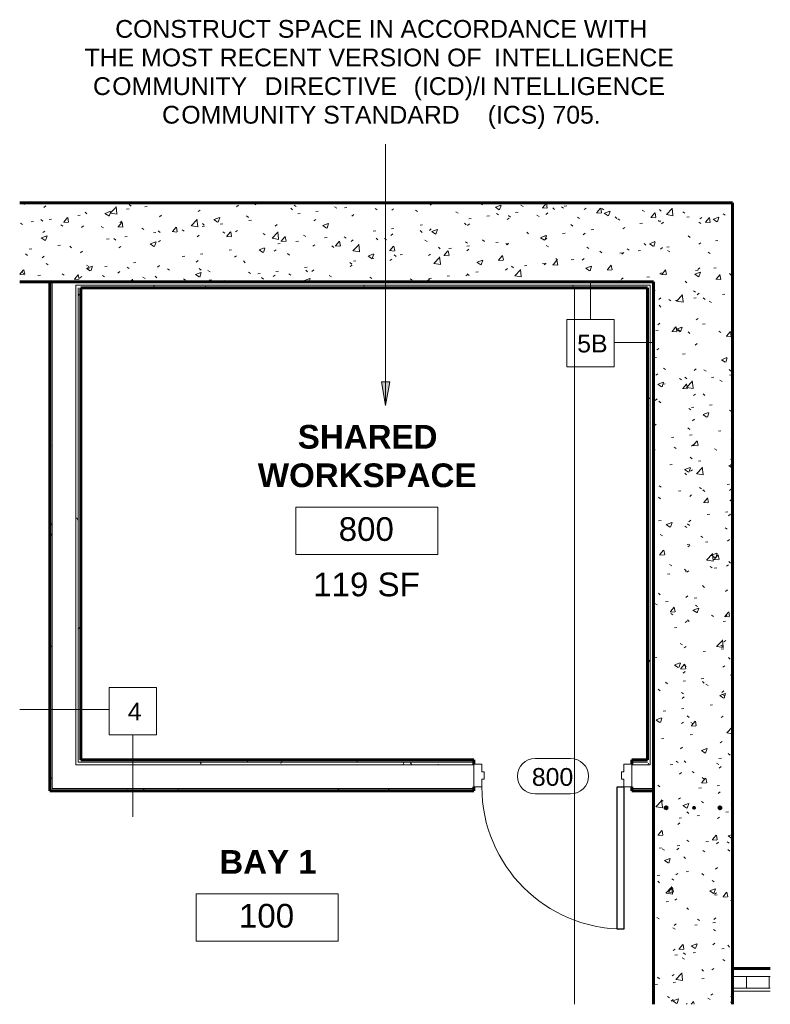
# Model space of a CAD drawing. Header units: inches. Extents: x -3505 to -389, y -427 to 2951.
# Tile 18 of 18: x -1349 to -1159, y 2564 to 2814. Entities that reach past the tile are written whole.
import ezdxf

# ---------------------------------------------------------------- set-up
doc = ezdxf.new("R2010")
doc.units = ezdxf.units.IN
doc.header["$MEASUREMENT"] = 0
for name, color, linetype, lineweight in [('A-AREA-IDEN', 2, 'Continuous', 9), ('A-DETL-MBND', 5, 'Continuous', 9), ('A-DOOR', 31, 'Continuous', 13), ('A-DOOR-FRAM', 31, 'Continuous', 20), ('A-DOOR-IDEN', 31, 'Continuous', 9), ('A-FLOR', 192, 'Continuous', 13), ('A-WALL', 113, 'Continuous', 13), ('A-WALL-IDEN', 211, 'Continuous', 9), ('A-WALL-PATT', 111, 'Continuous', 50), ('G-ANNO-TEXT', 231, 'Continuous', 9), ('I-WALL', 2, 'Continuous', 13), ('L-SITE-WALL', 31, 'Continuous', 13), ('S-RBAR', 171, 'Continuous', 9)]:
    doc.layers.add(name, color=color, linetype=linetype, lineweight=lineweight)
doc.styles.add('Arial', font='arial.ttf', dxfattribs={"height": 7})
doc.styles.add('Arial_1', font='arial.ttf', dxfattribs={"height": 6})
doc.styles.add('Arial_B', font='arialbd.ttf', dxfattribs={"height": 0.125})
pattern_1 = [(50, (1650.932, 0), (13.77135, -1.20496), [1.44, -15.84]), (355, (1650.932, 0), (-2.66442, 14.442176), [1.152, -12.672]), (100.451, (1652.08, -0.1), (11.107076, 13.237366), [1.224, -13.462]), (46.184, (1650.932, 3.84), (20.49128, -3.17785), [2.16, -23.76]), (96.636, (1652.64, 3.575), (17.94587, 18.70315), [1.836, -20.193]), (351.184, (1650.932, 3.84), (17.94541, 18.70261), [1.728, -19.008]), (21, (1652.852, 2.88), (11.460518, -7.730365), [1.44, -15.84]), (326, (1652.852, 2.88), (4.67135, 13.92315), [1.152, -12.672]), (71.451, (1653.807, 2.236), (16.13207, 6.192844), [1.224, -13.462]), (37.5, (1650.932, 0), (0.233123, 6.39175), [0.634, -11.885, 0.634, -12.23, -12.72]), (37.5, (1650.932, 0), (0.233123, 6.39175), [-25.382, 0.634, -12.086]), (7.5, (1650.932, 0), (5.05073, 7.573041), [0.634, -6.701, 0.634, -11.597, -4.848]), (7.5, (1650.932, 0), (5.05073, 7.573041), [-19.565, 0.634, -4.214]), (327.5, (1646.65, 0), (10.2495805, -0.43289), [0.634, -4.166, 0.634, -14.342, -19.872]), (327.5, (1646.65, 0), (10.2495805, -0.43289), [-19.776, 0.634, -19.238]), (317.5, (1644.73, 0), (11.19739, 1.922144), [0.634, -5.606, 0.634, -9.312, -14.112]), (317.5, (1644.73, 0), (11.19739, 1.922144), [-16.186, 0.634, -13.478])]
pattern_2 = [(0, (1650.932, 0), (15.36, 3.84), [0.634, -10.886, 0.634, -10.886, -61.44]), (0, (1650.932, 0), (15.36, 3.84), [-23.04, 0.634, -22.406, 0.634, -10.886, -26.88]), (0, (1650.932, 0), (15.36, 3.84), [-57.6, 0.634, -7.046, 0.634, -18.566]), (120, (1656.692, 1.92), (-11.0055376, 11.3821502), [0.634, -10.886, 0.634, -10.886, -61.44]), (120, (1656.692, 1.92), (-11.0055376, 11.3821502), [-23.04, 0.634, -22.406, 0.634, -10.886, -26.88]), (120, (1656.692, 1.92), (-11.0055376, 11.3821502), [-57.6, 0.634, -7.046, 0.634, -18.566]), (240, (1658.612, 9.6), (-4.3544624, -15.2221502), [0.634, -10.886, 0.634, -10.886, -61.44]), (240, (1658.612, 9.6), (-4.3544624, -15.2221502), [-23.04, 0.634, -22.406, 0.634, -10.886, -26.88]), (240, (1658.612, 9.6), (-4.3544624, -15.2221502), [-57.6, 0.634, -7.046, 0.634, -18.566])]

# ---------------------------------------------------------------- blocks, each defined once
blk = doc.blocks.new('Door-Passage-Single-Flush - 36_ x 84_-580594-ENLARGED OFFICE PLAN')
at = {"layer": 'A-DOOR', "lineweight": 30}
for p, q in [((16.25, -3.1875), (18, -3.1875)), ((16.25, -39.1875), (16.25, -3.1875)), ((18, -3.1875), (18, -39.1875)), ((18, -39.1875), (16.25, -39.1875))]:
    blk.add_line(p, q, dxfattribs=at)
at = {"layer": 'A-DOOR', "lineweight": 9}
blk.add_arc((18, -3.1875), 36, 180, 270, dxfattribs=at)
at = {"layer": 'A-DOOR-FRAM'}
for p, q in [((-20, 2.5625), (-18, 2.5625)), ((-20, -3.1875), (-20, 2.5625)), ((-18, 2.5625), (-18, 0.625)), ((18, 2.5625), (20, 2.5625)), ((18, 0.625), (18, 2.5625)), ((20, 2.5625), (20, -3.1875)), ((-18, 0.625), (-17.375, 0.625)), ((-17.375, 0.625), (-17.375, -1.25)), ((17.375, 0.625), (18, 0.625)), ((17.375, -1.25), (17.375, 0.625)), ((-18, -1.25), (-18, -3.1875)), ((-17.375, -1.25), (-18, -1.25)), ((18, -1.25), (17.375, -1.25)), ((18, -3.1875), (18, -1.25)), ((-18, -3.1875), (-20, -3.1875)), ((20, -3.1875), (18, -3.1875))]:
    blk.add_line(p, q, dxfattribs=at)
blk = doc.blocks.new('Room Tag - Room Tag With Area-42830-ENLARGED OFFICE PLAN')
at = {"layer": 'A-AREA-IDEN'}
for p, q in [((-0.375, -0.0625), (-0.375, -0.3125)), ((-0.375, -0.0625), (0.375, -0.0625)), ((0.375, -0.0625), (0.375, -0.3125)), ((-0.375, -0.3125), (0.375, -0.3125))]:
    blk.add_line(p, q, dxfattribs=at)
blk = doc.blocks.new('Room Tag - Room Tag-42828-ENLARGED OFFICE PLAN')
at = {"layer": 'A-AREA-IDEN'}
for p, q in [((-0.375, -0.0625), (-0.375, -0.3125)), ((-0.375, -0.0625), (0.375, -0.0625)), ((0.375, -0.0625), (0.375, -0.3125)), ((-0.375, -0.3125), (0.375, -0.3125))]:
    blk.add_line(p, q, dxfattribs=at)
blk = doc.blocks.new('Door Tag - Door Tag-4658-ENLARGED OFFICE PLAN')
at = {"layer": 'A-DOOR-IDEN'}
for p, q in [((-0.09375, 0.09375), (0.09375, 0.09375)), ((-0.09375, -0.09375), (0.09375, -0.09375))]:
    blk.add_line(p, q, dxfattribs=at)
for centre, start, end in [((-0.09375, 0), 90, 270), ((0.09375, 0), 270, 90)]:
    blk.add_arc(centre, 0.09375, start, end, dxfattribs=at)
blk = doc.blocks.new('Wall Tag - Square_NCS - 1_2_-403452-ENLARGED OFFICE PLAN')
at = {"layer": 'A-WALL-IDEN'}
for p, q in [((0.1133, 0.125), (-0.1367, 0.125)), ((-0.1367, 0.125), (-0.1367, -0.125)), ((0.1133, -0.125), (0.1133, 0.125)), ((-0.1367, -0.125), (0.1133, -0.125))]:
    blk.add_line(p, q, dxfattribs=at)

msp = doc.modelspace()

# ---------------------------------------------------------------- hatches: boundary and pattern name
at = {"layer": 'A-WALL-PATT', "lineweight": 9}
h = msp.add_hatch(dxfattribs=at)
h.set_pattern_fill('FP3_9', color=256, style=0, pattern_type=2)
h.set_pattern_definition(pattern_1)
h.paths.add_polyline_path([(-1188.660783, 2747.21331), (-1168.660783, 2747.21331), (-1168.660783, 2767.21331), (-1349.261402, 2767.21331), (-1349.261402, 2747.21331)])
h = msp.add_hatch(dxfattribs=at)
h.set_pattern_fill('FP3_10', color=256, style=0, pattern_type=2)
h.set_pattern_definition(pattern_2)
h.paths.add_polyline_path([(-1341.035783, 2618.846828), (-1341.035783, 2747.21331), (-1341.660783, 2747.21331), (-1341.660783, 2618.846828)])
h = msp.add_hatch(dxfattribs=at)
h.set_pattern_fill('FP3_10', color=256, style=0, pattern_type=2)
h.set_pattern_definition(pattern_2)
h.paths.add_polyline_path([(-1190.160783, 2745.71331), (-1189.535783, 2745.71331), (-1189.535783, 2746.33831), (-1335.035783, 2746.33831), (-1335.035783, 2745.71331), (-1333.785783, 2745.71331)])
h = msp.add_hatch(dxfattribs=at)
h.set_pattern_fill('FP3_9', color=256, style=0, pattern_type=2)
h.set_pattern_definition(pattern_1)
h.paths.add_polyline_path([(-1168.660783, 2564.164323), (-1168.660783, 2747.21331), (-1188.660783, 2747.21331), (-1188.660783, 2564.164323)])
h = msp.add_hatch(dxfattribs=at)
h.set_pattern_fill('FP3_10', color=256, style=0, pattern_type=2)
h.set_pattern_definition(pattern_2)
h.paths.add_polyline_path([(-1335.035783, 2625.471828), (-1334.410783, 2625.471828), (-1334.410783, 2745.71331), (-1335.035783, 2745.71331), (-1335.035783, 2626.096828)])
h = msp.add_hatch(dxfattribs=at)
h.set_pattern_fill('FP3_10', color=256, style=0, pattern_type=2)
h.set_pattern_definition(pattern_2)
h.paths.add_polyline_path([(-1333.785783, 2626.096828), (-1333.785783, 2745.71331), (-1334.410783, 2745.71331), (-1334.410783, 2626.096828)])
h = msp.add_hatch(dxfattribs=at)
h.set_pattern_fill('FP3_10', color=256, style=0, pattern_type=2)
h.set_pattern_definition(pattern_2)
h.paths.add_polyline_path([(-1190.160783, 2624.846828), (-1189.535783, 2624.846828), (-1189.535783, 2745.71331), (-1190.160783, 2745.71331), (-1190.160783, 2625.471828)])
h = msp.add_hatch(dxfattribs=at)
h.set_pattern_fill('FP3_10', color=256, style=0, pattern_type=2)
h.set_pattern_definition(pattern_2)
h.paths.add_polyline_path([(-1194.160783, 2624.846828), (-1190.160783, 2624.846828), (-1190.160783, 2625.471828), (-1194.160783, 2625.471828), (-1194.160783, 2624.971828)])
h.paths.add_polyline_path([(-1234.160783, 2624.846828), (-1234.160783, 2625.471828), (-1335.035783, 2625.471828), (-1335.035783, 2624.846828), (-1254.167744, 2624.846828)])
h = msp.add_hatch(dxfattribs=at)
h.set_pattern_fill('FP3_10', color=256, style=0, pattern_type=2)
h.set_pattern_definition(pattern_2)
h.paths.add_polyline_path([(-1190.160783, 2625.471828), (-1190.160783, 2626.096828), (-1194.160783, 2626.096828), (-1194.160783, 2625.471828)])
h.paths.add_polyline_path([(-1254.167744, 2625.471828), (-1234.160783, 2625.471828), (-1234.160783, 2626.096828), (-1334.410783, 2626.096828), (-1334.410783, 2625.471828)])
h = msp.add_hatch(dxfattribs=at)
h.set_pattern_fill('FP3_10', color=256, style=0, pattern_type=2)
h.set_pattern_definition(pattern_2)
h.paths.add_polyline_path([(-1190.160783, 2618.221828), (-1188.660783, 2618.221828), (-1188.660783, 2618.846828), (-1194.160783, 2618.846828), (-1194.160783, 2618.221828)])
h.paths.add_polyline_path([(-1234.160783, 2618.221828), (-1234.160783, 2618.846828), (-1341.660783, 2618.846828), (-1341.660783, 2618.221828), (-1254.167744, 2618.221828)])
h = msp.add_hatch(dxfattribs=at)
h.set_pattern_fill('FP3_11', color=256, style=0, pattern_type=2)
h.set_pattern_definition([(0, (1650.932, 0), (0, 5.666), []), (90, (1650.932, 0), (-5.666, 3e-16), [])])
h.paths.add_polyline_path([(-1159.074085, 2568.21331), (-1159.074085, 2571.21331), (-1168.660783, 2571.21331), (-1168.660783, 2568.21331)])
at = {"layer": 'G-ANNO-TEXT'}
msp.add_hatch(color=7, dxfattribs=at).paths.add_polyline_path([(-1256.560257, 2715.870428), (-1255.502295, 2721.870428), (-1257.618219, 2721.870428)])
at = {"layer": 'S-RBAR'}
h = msp.add_hatch(color=256, dxfattribs=at)
edge = h.paths.add_edge_path()
edge.add_arc((-1185.473283, 2613.935465), 0.5, 0, 360)
for points in [[(-1185.473283, 2613.435465), (-1185.04027, 2613.685465), (-1185.04027, 2614.185465), (-1185.473283, 2614.435465), (-1185.906296, 2614.185465), (-1185.906296, 2613.685465), (-1185.819177, 2613.635167)], [(-1178.378331, 2613.560465), (-1178.021684, 2613.819584), (-1178.157911, 2614.238847), (-1178.59875, 2614.238847), (-1178.734977, 2613.819584)], [(-1171.848283, 2613.435465), (-1171.41527, 2613.685465), (-1171.41527, 2614.185465), (-1171.848283, 2614.435465), (-1172.281296, 2614.185465), (-1172.281296, 2613.685465), (-1172.071473, 2613.564324)]]:
    msp.add_hatch(color=256, dxfattribs=at).paths.add_polyline_path(points)
h = msp.add_hatch(color=256, dxfattribs=at)
edge = h.paths.add_edge_path()
edge.add_arc((-1178.378331, 2613.935465), 0.375, 0, 360)
h = msp.add_hatch(color=256, dxfattribs=at)
edge = h.paths.add_edge_path()
edge.add_arc((-1171.848283, 2613.935465), 0.5, 0, 360)

# ---------------------------------------------------------------- linework, layer by layer
at = {"layer": 'A-DETL-MBND'}
for p, q in [((-1198.672749, 2731.841503), (-1188.660783, 2731.841503)), ((-1326.700028, 2638.85539), (-1349.261402, 2638.85539))]:
    msp.add_line(p, q, dxfattribs=at)
at = {"layer": 'A-FLOR'}
msp.add_line((-1208.660783, 2564.164323), (-1208.660783, 2745.71331), dxfattribs=at)
at = {"layer": 'A-WALL'}
for p, q in [((-1341.035783, 2747.21331), (-1341.035783, 2618.846828)), ((-1189.535783, 2746.33831), (-1335.035783, 2746.33831)), ((-1335.035783, 2746.33831), (-1335.035783, 2624.846828)), ((-1189.535783, 2624.846828), (-1189.535783, 2746.33831)), ((-1334.410783, 2745.71331), (-1334.410783, 2625.471828)), ((-1335.035783, 2624.846828), (-1234.160783, 2624.846828)), ((-1334.410783, 2625.471828), (-1234.160783, 2625.471828)), ((-1194.160783, 2625.471828), (-1190.160783, 2625.471828)), ((-1194.160783, 2624.846828), (-1189.535783, 2624.846828)), ((-1341.035783, 2618.846828), (-1234.160783, 2618.846828)), ((-1194.160783, 2618.846828), (-1188.660783, 2618.846828)), ((-1159.074085, 2571.21331), (-1168.660783, 2571.21331)), ((-1159.074085, 2568.21331), (-1168.660783, 2568.21331)), ((-1159.074085, 2567.46331), (-1168.660783, 2567.46331))]:
    msp.add_line(p, q, dxfattribs=at)
at = {"layer": 'A-WALL', "lineweight": 60}
for p, q in [((-1159.074085, 2573.21331), (-1168.660783, 2573.21331)), ((-1168.660783, 2573.21331), (-1168.660783, 2564.164323))]:
    msp.add_line(p, q, dxfattribs=at)
at = {"layer": 'A-WALL-IDEN'}
for p, q in [((-1204.607484, 2747.167284), (-1204.607484, 2737.684714)), ((-1320.605909, 2611.618742), (-1320.605909, 2632.453471))]:
    msp.add_line(p, q, dxfattribs=at)
at = {"layer": 'G-ANNO-TEXT', "color": 7}
for p, q in [((-1256.560257, 2715.870428), (-1256.560257, 2782.048786)), ((-1255.502295, 2721.870428), (-1257.618219, 2721.870428)), ((-1257.618219, 2721.870428), (-1256.560257, 2715.870428)), ((-1256.560257, 2715.870428), (-1255.502295, 2721.870428))]:
    msp.add_line(p, q, dxfattribs=at)
at = {"layer": 'I-WALL', "lineweight": 60}
for p, q in [((-1188.660783, 2747.21331), (-1341.660783, 2747.21331)), ((-1341.660783, 2747.21331), (-1341.660783, 2618.221828)), ((-1188.660783, 2618.221828), (-1188.660783, 2747.21331)), ((-1333.785783, 2745.71331), (-1190.160783, 2745.71331)), ((-1333.785783, 2626.096828), (-1333.785783, 2745.71331)), ((-1190.160783, 2745.71331), (-1190.160783, 2626.096828)), ((-1234.160783, 2626.096828), (-1333.785783, 2626.096828)), ((-1234.160783, 2624.971828), (-1234.160783, 2626.096828)), ((-1190.160783, 2626.096828), (-1194.160783, 2626.096828)), ((-1194.160783, 2626.096828), (-1194.160783, 2624.971828)), ((-1234.160783, 2618.221828), (-1234.160783, 2619.221828)), ((-1194.160783, 2619.221828), (-1194.160783, 2618.221828)), ((-1341.660783, 2618.221828), (-1234.160783, 2618.221828)), ((-1194.160783, 2618.221828), (-1188.660783, 2618.221828))]:
    msp.add_line(p, q, dxfattribs=at)
at = {"layer": 'L-SITE-WALL', "lineweight": 60}
for p, q in [((-1168.660783, 2767.21331), (-1349.261402, 2767.21331)), ((-1168.660783, 2573.21331), (-1168.660783, 2767.21331)), ((-1349.261402, 2747.21331), (-1341.660783, 2747.21331)), ((-1188.660783, 2618.221828), (-1188.660783, 2564.164323))]:
    msp.add_line(p, q, dxfattribs=at)
at = {"layer": 'S-RBAR'}
for p, q in [((-1185.473283, 2614.435465), (-1185.906296, 2614.185465)), ((-1185.906296, 2614.185465), (-1185.906296, 2613.685465)), ((-1185.04027, 2614.185465), (-1185.473283, 2614.435465)), ((-1185.04027, 2613.685465), (-1185.04027, 2614.185465)), ((-1178.59875, 2614.238847), (-1178.734977, 2613.819584)), ((-1178.157911, 2614.238847), (-1178.59875, 2614.238847)), ((-1178.021684, 2613.819584), (-1178.157911, 2614.238847)), ((-1171.848283, 2614.435465), (-1172.281296, 2614.185465)), ((-1172.281296, 2614.185465), (-1172.281296, 2613.685465)), ((-1171.41527, 2614.185465), (-1171.848283, 2614.435465)), ((-1171.41527, 2613.685465), (-1171.41527, 2614.185465)), ((-1185.906296, 2613.685465), (-1185.819177, 2613.635167)), ((-1185.819177, 2613.635167), (-1185.473283, 2613.435465)), ((-1185.473283, 2613.435465), (-1185.04027, 2613.685465)), ((-1178.734977, 2613.819584), (-1178.378331, 2613.560465)), ((-1178.378331, 2613.560465), (-1178.021684, 2613.819584)), ((-1172.281296, 2613.685465), (-1172.071473, 2613.564324)), ((-1172.071473, 2613.564324), (-1171.848283, 2613.435465)), ((-1171.848283, 2613.435465), (-1171.41527, 2613.685465))]:
    msp.add_line(p, q, dxfattribs=at)
for centre, radius in [((-1185.473283, 2613.935465), 0.5), ((-1178.378331, 2613.935465), 0.375), ((-1171.848283, 2613.935465), 0.5)]:
    msp.add_circle(centre, radius, dxfattribs=at)

# ---------------------------------------------------------------- block references
at = {"layer": 'A-AREA-IDEN', "xscale": 47.99999999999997, "yscale": 47.99999999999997, "zscale": 47.99999999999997}
for name, p in [('Room Tag - Room Tag With Area-42830-ENLARGED OFFICE PLAN', (-1261.299153, 2693.146529)), ('Room Tag - Room Tag-42828-ENLARGED OFFICE PLAN', (-1286.565959, 2595.189066))]:
    msp.add_blockref(name, p, dxfattribs=at)
at = {"layer": 'A-DOOR'}
msp.add_blockref('Door-Passage-Single-Flush - 36_ x 84_-580594-ENLARGED OFFICE PLAN', (-1214.160783, 2622.409328), dxfattribs=at)
at = {"layer": 'A-DOOR-IDEN', "xscale": 47.99999999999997, "yscale": 47.99999999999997, "zscale": 47.99999999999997}
msp.add_blockref('Door Tag - Door Tag-4658-ENLARGED OFFICE PLAN', (-1214.160783, 2621.944817), dxfattribs=at)
at = {"layer": 'A-WALL-IDEN', "xscale": 47.99999999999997, "yscale": 47.99999999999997, "zscale": 47.99999999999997}
for p in [(-1204.044984, 2731.684714), (-1320.043409, 2638.453471)]:
    msp.add_blockref('Wall Tag - Square_NCS - 1_2_-403452-ENLARGED OFFICE PLAN', p, dxfattribs=at)

# ---------------------------------------------------------------- texts
at = {"layer": 'A-AREA-IDEN', "char_height": 6, "attachment_point": 1}
for s, insert, width, style in [('SHARED', (-1278.797146, 2710.934946), 42.2685, 'Arial_B'), ('WORKSPACE', (-1288.922146, 2701.184946), 66.8115, 'Arial_B'), ('800', (-1268.43839, 2687.558477), 16.8165, 'Arial'), ('119 SF', (-1274.893861, 2673.528161), 32.724, 'Arial'), ('BAY 1', (-1298.68344, 2603.226302), 29.2395, 'Arial_B'), ('100', (-1293.705196, 2589.601014), 16.8165, 'Arial')]:
    msp.add_mtext(s, dxfattribs=dict(at, insert=insert, width=width, style=style))
at = {"layer": 'A-DOOR-IDEN', "insert": (-1219.49168, 2624.016767), "char_height": 4.5, "width": 12.726, "attachment_point": 1, "style": 'Arial_1'}
msp.add_mtext('800', dxfattribs=at)
at = {"layer": 'A-WALL-IDEN', "char_height": 4.5, "attachment_point": 1, "style": 'Arial_1'}
for s, insert, width in [('5B', (-1207.999573, 2733.808179), 9.393), ('4', (-1321.872014, 2640.576936), 4.242)]:
    msp.add_mtext(s, dxfattribs=dict(at, insert=insert, width=width))
at = {"layer": 'G-ANNO-TEXT', "color": 7, "char_height": 4.5, "attachment_point": 1, "style": 'Arial_1'}
for s, insert, width in [('CONSTRUCT SPACE IN ACCORDANCE WITH', (-1325.063801, 2813.52166), 165.8925), ('THE MOST RECENT VERSION OF ', (-1332.813801, 2806.27166), 125.745), ('I', (-1229.063801, 2806.27166), 2.2725), ('NTELLIGENCE', (-1227.188801, 2806.27166), 56.8125), ('C', (-1330.688801, 2799.02166), 5.9085), ('OMMUNITY', (-1325.813801, 2799.02166), 44.541), ('DIRECTIVE', (-1287.188801, 2799.02166), 43.632), (' (ICD)/I', (-1251.188801, 2799.02166), 26.361), ('NTELLIGENCE', (-1229.438801, 2799.02166), 56.8125), ('C', (-1313.188801, 2791.77166), 5.9085), ('OMMUNITY STANDARD ', (-1308.313801, 2791.77166), 94.0815), ('(ICS) 705.', (-1230.688801, 2791.77166), 37.269)]:
    msp.add_mtext(s, dxfattribs=dict(at, insert=insert, width=width))

doc.saveas('drawing.dxf')
